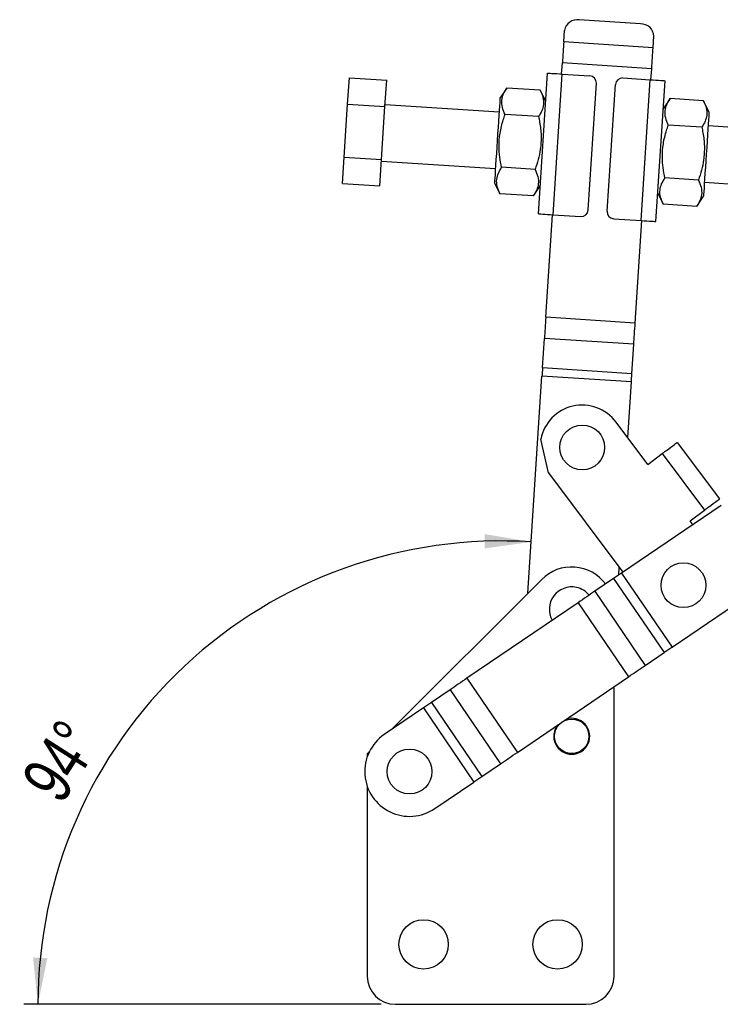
# Model space of a CAD drawing. Extents: x 29 to 353, y 22 to 291.
# Tile 2 of 6: x 29 to 78, y 206 to 276. Entities that reach past the tile are written whole.
import ezdxf

# ---------------------------------------------------------------- set-up
doc = ezdxf.new("R2010")
doc.units = 0
doc.layers.get('0').update_dxf_attribs({"linetype": 'CONTINUOUS'})
doc.styles.add('SLDTEXTSTYLE0', font='TXT', dxfattribs={"width": 0.75})
doc.dimstyles.new('SLDDIMSTYLE3', dxfattribs={"dimtxt": 3.5, "dimasz": 3.302, "dimexe": 0, "dimexo": 0.0625, "dimgap": 0.875, "dimtad": 1, "dimdec": 4, "dimlfac": 2, "dimzin": 12, "dimtxsty": 'SLDTEXTSTYLE0', "dimsah": 1, "dimcen": 0.09, "dimazin": 3, "dimtfac": 1, "dimtdec": 0, "dimtofl": 0, "dimtmove": 0, "dimatfit": 3, "dimtolj": 1, "dimtzin": 12})

# ---------------------------------------------------------------- blocks, each defined once
blk = doc.blocks.new('_D_7')
at = {"color": 179, "linetype": 'CONTINUOUS'}
blk.add_line((54.417, 206.231), (29.069, 206.231), dxfattribs=at)
blk.add_arc((62.915, 206.231), 32.846, 86.27949, 180, dxfattribs=at)
for points in [[(65.046, 239.007), (61.752, 239.564), (61.737, 238.549)], [(30.069, 206.231), (30.742, 209.503), (29.727, 209.554)]]:
    blk.add_solid(points, dxfattribs=at)
at = {"color": 179, "linetype": 'CONTINUOUS', "insert": (28.779, 222.191, 0.094), "char_height": 3.5, "attachment_point": 1, "rotation": 57.40703, "style": 'SLDTEXTSTYLE0'}
blk.add_mtext('94°', dxfattribs=at)

msp = doc.modelspace()

# ---------------------------------------------------------------- linework, layer by layer
at = {"color": 7, "linetype": 'CONTINUOUS'}
for p, q in [((72.796025, 275.736314), (68.455193, 276.018587)), ((67.351007, 274.448869), (67.404146, 275.266048)), ((73.687624, 274.036822), (67.351007, 274.448869)), ((73.687624, 274.036822), (73.740763, 274.854001)), ((67.203546, 272.181165), (67.254703, 272.967864)), ((73.59132, 272.555818), (67.254703, 272.967864)), ((65.556759, 262.267128), (66.205654, 272.246052)), ((73.540163, 271.769118), (73.59132, 272.555818)), ((52.032469, 270.037477), (52.154229, 271.909912)), ((52.154229, 271.909912), (54.798643, 271.737952)), ((54.676885, 269.865517), (54.798643, 271.737952)), ((66.604546, 262.198996), (67.253441, 272.177917)), ((67.253441, 272.177917), (69.199331, 272.051383)), ((69.081827, 262.538963), (69.665833, 271.519993)), ((71.544379, 271.898892), (73.490269, 271.772359)), ((72.841374, 261.793435), (73.490269, 271.772359)), ((73.889161, 261.7253), (74.538056, 271.704224)), ((63.315271, 271.184151), (62.832725, 270.461161)), ((65.691022, 271.029663), (63.315271, 271.184151)), ((66.075875, 270.250265), (65.691022, 271.029663)), ((70.428982, 262.451363), (71.012988, 271.432389)), ((74.890824, 270.431426), (74.408277, 269.708444)), ((77.266575, 270.276946), (74.890824, 270.431426)), ((77.651427, 269.497548), (77.266575, 270.276946)), ((51.788955, 266.29261), (52.032469, 270.037477)), ((52.032469, 270.037477), (54.676885, 269.865517)), ((54.433369, 266.120654), (54.676885, 269.865517)), ((62.767835, 269.463268), (54.684906, 269.988869)), ((65.569264, 269.157228), (63.193514, 269.311716)), ((77.144817, 268.404507), (74.769066, 268.558995)), ((89.361668, 267.733962), (77.586538, 268.499658)), ((51.667195, 264.420175), (51.788955, 266.29261)), ((51.788955, 266.29261), (54.433369, 266.120654)), ((54.311611, 264.248219), (54.433369, 266.120654)), ((54.425348, 265.997302), (62.508277, 265.471698)), ((65.325749, 265.412357), (62.949998, 265.566845)), ((76.901301, 264.65964), (74.52555, 264.814128)), ((51.667195, 264.420175), (54.311611, 264.248219)), ((62.443387, 264.473804), (62.82824, 263.694414)), ((65.203991, 263.539926), (65.686538, 264.262915)), ((77.32698, 264.508088), (89.10211, 263.742392)), ((65.203991, 263.539926), (62.82824, 263.694414)), ((74.01894, 263.721087), (74.403792, 262.941693)), ((76.779543, 262.787209), (77.26209, 263.510194)), ((76.779543, 262.787209), (74.403792, 262.941693)), ((66.082272, 254.937832), (66.554651, 262.202237)), ((66.604546, 262.198996), (68.550436, 262.07246)), ((70.895483, 261.919968), (72.841374, 261.793435)), ((72.418889, 254.525781), (72.891268, 261.790191)), ((72.418889, 254.525781), (66.082272, 254.937832)), ((65.848801, 251.347438), (65.984734, 253.437866)), ((72.321351, 253.025819), (65.984734, 253.437866)), ((72.185418, 250.935391), (72.321351, 253.025819)), ((72.185418, 250.935391), (65.848801, 251.347438)), ((64.809605, 235.36633), (65.811105, 250.767742)), ((72.147722, 250.355695), (65.811105, 250.767742)), ((71.890578, 246.401244), (72.147722, 250.355695)), ((73.312135, 244.500649), (71.066069, 247.503594)), ((66.261354, 243.909892), (65.721445, 246.292461)), ((75.404187, 246.065409), (78.398942, 242.061482)), ((73.312135, 244.500649), (74.339142, 245.268804)), ((74.339142, 245.268804), (77.333897, 241.264877)), ((66.261354, 243.909892), (71.538479, 236.854478)), ((78.51013, 241.595902), (71.459967, 236.801081)), ((76.306889, 240.496722), (77.333897, 241.264877)), ((76.504821, 240.232092), (76.306889, 240.496722)), ((71.257352, 236.663283), (71.291276, 237.184983)), ((71.459967, 236.801081), (75.030996, 231.550344)), ((65.796793, 236.352931), (55.138084, 225.70056)), ((70.891481, 236.414454), (69.558654, 235.507997)), ((70.891481, 236.414454), (74.462511, 231.163717)), ((75.030996, 231.550344), (82.08116, 236.345165)), ((69.558654, 235.507997), (73.129684, 230.25726)), ((68.370002, 234.699595), (60.492951, 229.342407)), ((68.370002, 234.699595), (71.941032, 229.448857)), ((73.129684, 230.25726), (74.462511, 231.163717)), ((60.492951, 229.342407), (64.063981, 224.09167)), ((64.063981, 224.09167), (71.941032, 229.448857)), ((59.304299, 228.534004), (57.971471, 227.627548)), ((59.304299, 228.534004), (62.875329, 223.283267)), ((70.917482, 208.23098), (70.917482, 228.75274)), ((57.971471, 227.627548), (61.542502, 222.376811)), ((57.402987, 227.240921), (54.631968, 225.356349)), ((57.402987, 227.240921), (60.974016, 221.990184)), ((53.568041, 224.131451), (53.417482, 223.980981)), ((53.417482, 223.980981), (53.417482, 223.770511)), ((61.542502, 222.376811), (62.875329, 223.283267)), ((58.202997, 220.105611), (60.974016, 221.990184)), ((53.417482, 221.691449), (53.417482, 208.23098)), ((55.417482, 206.23098), (68.917482, 206.23098))]:
    msp.add_line(p, q, dxfattribs=at)
at = {"color": 7, "linetype": 'CONTINUOUS', "flags": 128}
for points in [[(67.351007, 274.448869), (67.340235, 274.283205), (67.328964, 274.109875), (67.31726, 273.929891), (67.305192, 273.744304), (67.292829, 273.554188), (67.280245, 273.360659), (67.267511, 273.164835), (67.254703, 272.967864)], [(73.59132, 272.555818), (73.604128, 272.752789), (73.616862, 272.948605), (73.629447, 273.142141), (73.641809, 273.332257), (73.653877, 273.517844), (73.665581, 273.697828), (73.676852, 273.871158), (73.687624, 274.036822)], [(66.205654, 272.246052), (66.225787, 272.244741), (66.285412, 272.240867), (66.382238, 272.234571), (66.512544, 272.2261), (66.671322, 272.215773), (66.85247, 272.203994), (67.049028, 272.191209), (67.253441, 272.177917)], [(73.490269, 271.772359), (73.694682, 271.759067), (73.891239, 271.74629), (74.072388, 271.73451), (74.231166, 271.724184), (74.361472, 271.715705), (74.458298, 271.709409), (74.517923, 271.705535), (74.538056, 271.704224)], [(62.832725, 270.461161), (62.830328, 270.424303), (62.823196, 270.314638), (62.811506, 270.134871), (62.795546, 269.889419), (62.775707, 269.584332), (62.752479, 269.227122), (62.726434, 268.826586), (62.698212, 268.392578), (62.668508, 267.935795), (62.638056, 267.467481), (62.607603, 266.999167), (62.5779, 266.542383), (62.549678, 266.108379), (62.523633, 265.707844), (62.500405, 265.350633), (62.480566, 265.045547), (62.464605, 264.800095), (62.452915, 264.620327), (62.445784, 264.510662), (62.443387, 264.473804), (62.443387, 264.473804)], [(77.651427, 269.497548), (77.649031, 269.46069), (77.6419, 269.351032), (77.63021, 269.171257), (77.614249, 268.925805), (77.59441, 268.620723), (77.571182, 268.263512), (77.545137, 267.862973), (77.516915, 267.428969), (77.487212, 266.972189), (77.456759, 266.503871), (77.426306, 266.035557), (77.396603, 265.578777), (77.368381, 265.14477), (77.342336, 264.744234), (77.319108, 264.387023), (77.299268, 264.081937), (77.283308, 263.836485), (77.271618, 263.656717), (77.264487, 263.547052), (77.26209, 263.510194), (77.26209, 263.510194)], [(65.556759, 262.267128), (65.576892, 262.265821), (65.636517, 262.261943), (65.733343, 262.255647), (65.863648, 262.247172), (66.022426, 262.236849), (66.203575, 262.22507), (66.400133, 262.212288), (66.604546, 262.198996)], [(72.841374, 261.793435), (73.045787, 261.780143), (73.242344, 261.767362), (73.423493, 261.755583), (73.582271, 261.745256), (73.712577, 261.736785), (73.809403, 261.730489), (73.869028, 261.726611), (73.889161, 261.7253)], [(66.082272, 254.937832), (66.069275, 254.73797), (66.056357, 254.539304), (66.043594, 254.343034), (66.031063, 254.150328), (66.01884, 253.96235), (66.006997, 253.780228), (65.995606, 253.60505), (65.984734, 253.437866)], [(72.321351, 253.025819), (72.332223, 253.192999), (72.343614, 253.368177), (72.355457, 253.550303), (72.36768, 253.738281), (72.380211, 253.930983), (72.392974, 254.127257), (72.405892, 254.32592), (72.418889, 254.525781)], [(65.848801, 251.347438), (65.8446, 251.282827), (65.840197, 251.215127), (65.83562, 251.144741), (65.830896, 251.072091), (65.826053, 250.997615), (65.821121, 250.921764), (65.816128, 250.844986), (65.811105, 250.767742)], [(72.147722, 250.355695), (72.152745, 250.432935), (72.157738, 250.509714), (72.16267, 250.585568), (72.167513, 250.660044), (72.172237, 250.732691), (72.176814, 250.803076), (72.181217, 250.87078), (72.185418, 250.935391)], [(74.649447, 245.500897), (74.807224, 245.618907), (74.953133, 245.728043), (75.083477, 245.825533), (75.194949, 245.908909), (75.284724, 245.976054), (75.350526, 246.025272), (75.390686, 246.055309), (75.404187, 246.065409)], [(74.649447, 245.500897), (74.611592, 245.472585), (74.573366, 245.443993), (74.534819, 245.415163), (74.496005, 245.386132), (74.456977, 245.35694), (74.417789, 245.327626), (74.378492, 245.298237), (74.339142, 245.268804)], [(77.644201, 241.49697), (77.801978, 241.614979), (77.947888, 241.724112), (78.078231, 241.821603), (78.189703, 241.904978), (78.279478, 241.972127), (78.345281, 242.021345), (78.385441, 242.051382), (78.398942, 242.061482)], [(77.333897, 241.264877), (77.373247, 241.294306), (77.412543, 241.323699), (77.451732, 241.35301), (77.49076, 241.382201), (77.529573, 241.411232), (77.56812, 241.440062), (77.606347, 241.468654), (77.644201, 241.49697)], [(71.459967, 236.801081), (71.385605, 236.750508), (71.311562, 236.700152), (71.238155, 236.650227), (71.165697, 236.600949), (71.094499, 236.552528), (71.024867, 236.50517), (70.957097, 236.459081), (70.891481, 236.414454)], [(69.558654, 235.507997), (69.421456, 235.41469), (69.279757, 235.318321), (69.134161, 235.2193), (68.985294, 235.118055), (68.833791, 235.015019), (68.680302, 234.91063), (68.525485, 234.805339), (68.370002, 234.699595)], [(74.462511, 231.163717), (74.528127, 231.208342), (74.595897, 231.254433), (74.665529, 231.301789), (74.736727, 231.350212), (74.809185, 231.39949), (74.882592, 231.449415), (74.956635, 231.499771), (75.030996, 231.550344)], [(71.941032, 229.448857), (72.096515, 229.554602), (72.251332, 229.659893), (72.404821, 229.764282), (72.556323, 229.867317), (72.705191, 229.968563), (72.850787, 230.067582), (72.992486, 230.163953), (73.129684, 230.25726)], [(60.492951, 229.342407), (60.337468, 229.236663), (60.18265, 229.131371), (60.029162, 229.026985), (59.87766, 228.923947), (59.728791, 228.822703), (59.583196, 228.723683), (59.441497, 228.627314), (59.304299, 228.534004)], [(57.971471, 227.627548), (57.905856, 227.582923), (57.838087, 227.536832), (57.768453, 227.489476), (57.697257, 227.441055), (57.624799, 227.391775), (57.551391, 227.34185), (57.477348, 227.291493), (57.402987, 227.240921)], [(62.875329, 223.283267), (63.012527, 223.376575), (63.154226, 223.472946), (63.299822, 223.571964), (63.448689, 223.67321), (63.600192, 223.776246), (63.75368, 223.880634), (63.908497, 223.985926), (64.063981, 224.09167)], [(60.974016, 221.990184), (61.048378, 222.040756), (61.122421, 222.091113), (61.195829, 222.141037), (61.268286, 222.190316), (61.339484, 222.238737), (61.409116, 222.286095), (61.476886, 222.332186), (61.542502, 222.376811)]]:
    msp.add_lwpolyline(points, dxfattribs=at)
at = {"color": 7, "linetype": 'CONTINUOUS'}
for centre, radius in [((68.663711, 245.706743), 1.5875), ((75.842469, 235.941926), 1.5875), ((67.917482, 225.23098), 1.225), ((56.417482, 222.73098), 1.5875), ((57.417482, 210.48098), 1.75), ((66.917482, 210.48098), 1.75)]:
    msp.add_circle(centre, radius, dxfattribs=at)
for centre, radius, start, end in [((68.313452, 275.1063), 0.923232, 81.16864974, 170.03587528), ((72.818434, 274.813363), 0.923223, 2.52288245, 91.39087914), ((69.166887, 271.552438), 0.5, 356.27949064, 86.27949064), ((71.511934, 271.399948), 0.5, 86.27949064, 176.27949064), ((68.582881, 262.571406), 0.5, 266.27949064, 356.27949064), ((70.927928, 262.418916), 0.5, 176.27949064, 266.27949064), ((68.663711, 245.706743), 3, 36.79479988, 168.74127548), ((67.917482, 234.23098), 3, 36.7607754, 134.98296377), ((67.917482, 234.23098), 1.5875, 77.50123583, 209.41344639), ((67.917482, 234.23098), 1.5875, 39.02584217, 77.50123583), ((67.917482, 225.23098), 1.275, 270, 108.12071033), ((67.917482, 225.23098), 1.275, 140.31857823, 270), ((56.417482, 222.73098), 3.175, 124.21964428, 304.21964428), ((55.417482, 208.23098), 2, 180, 270), ((68.917482, 208.23098), 2, 270, 0)]:
    msp.add_arc(centre, radius, start, end, dxfattribs=at)
for points, knots in [([(63.193514, 269.311716), (63.120417, 269.479668), (62.97264, 269.819216), (62.942414, 270.310029), (63.063496, 270.769468), (63.230835, 271.045081), (63.315271, 271.184151)], [0, 0, 0, 0, 0.264602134, 0.534941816, 0.765339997, 1, 1, 1, 1]), ([(65.691022, 271.029663), (65.764119, 270.861711), (65.911896, 270.522165), (65.942122, 270.03134), (65.82104, 269.571912), (65.653701, 269.296298), (65.569264, 269.157228)], [0, 0, 0, 0, 0.264602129, 0.53494276, 0.765339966, 1, 1, 1, 1]), ([(74.769066, 268.558995), (74.69597, 268.726949), (74.548192, 269.066499), (74.517967, 269.557311), (74.639048, 270.016752), (74.806388, 270.29236), (74.890824, 270.431426)], [0, 0, 0, 0, 0.264602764, 0.534942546, 0.765340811, 1, 1, 1, 1]), ([(77.266575, 270.276946), (77.339671, 270.10899), (77.487449, 269.769437), (77.517674, 269.278626), (77.396593, 268.819185), (77.229253, 268.543575), (77.144817, 268.404507)], [0, 0, 0, 0, 0.264602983, 0.534942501, 0.765340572, 1, 1, 1, 1]), ([(62.949998, 265.566845), (62.902859, 265.806157), (62.808125, 266.287093), (62.74967, 267.097007), (62.815155, 267.993074), (63.000104, 268.753688), (63.150588, 269.187865), (63.193514, 269.311716)], [0, 0, 0, 0, 0.192050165, 0.385956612, 0.637933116, 0.896719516, 1, 1, 1, 1]), ([(65.569264, 269.157228), (65.59579, 269.028858), (65.687125, 268.586841), (65.773283, 267.809057), (65.724367, 266.914279), (65.560384, 266.110685), (65.404259, 265.646021), (65.325749, 265.412357)], [0, 0, 0, 0, 0.103281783, 0.355632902, 0.614041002, 0.805914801, 1, 1, 1, 1]), ([(74.52555, 264.814128), (74.478411, 265.053439), (74.383678, 265.534374), (74.325222, 266.344288), (74.390707, 267.240355), (74.575657, 268.000968), (74.72614, 268.435144), (74.769066, 268.558995)], [0, 0, 0, 0, 0.1920503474, 0.3859560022, 0.637933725, 0.8967194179, 1, 1, 1, 1]), ([(77.144817, 268.404507), (77.171342, 268.276139), (77.262678, 267.834122), (77.348836, 267.056339), (77.299918, 266.161561), (77.135937, 265.357966), (76.979811, 264.893302), (76.901301, 264.65964)], [0, 0, 0, 0, 0.103280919, 0.355632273, 0.614040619, 0.805915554, 1, 1, 1, 1]), ([(62.82824, 263.694414), (62.755143, 263.862366), (62.607366, 264.201914), (62.57714, 264.692726), (62.698222, 265.152167), (62.865561, 265.427777), (62.949998, 265.566845)], [0, 0, 0, 0, 0.264602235, 0.534942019, 0.765340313, 1, 1, 1, 1]), ([(65.325749, 265.412357), (65.398845, 265.244405), (65.546623, 264.904857), (65.576848, 264.414045), (65.455767, 263.954604), (65.288427, 263.678994), (65.203991, 263.539926)], [0, 0, 0, 0, 0.264602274, 0.534942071, 0.765340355, 1, 1, 1, 1]), ([(74.403792, 262.941693), (74.330696, 263.109647), (74.182918, 263.449197), (74.152693, 263.940009), (74.273774, 264.39945), (74.441114, 264.67506), (74.52555, 264.814128)], [0, 0, 0, 0, 0.264602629, 0.534942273, 0.765340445, 1, 1, 1, 1]), ([(76.901301, 264.65964), (76.974397, 264.491687), (77.122175, 264.15214), (77.1524, 263.661327), (77.031319, 263.201887), (76.86398, 262.926277), (76.779543, 262.787209)], [0, 0, 0, 0, 0.26460227, 0.534942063, 0.765340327, 1, 1, 1, 1])]:
    msp.add_open_spline(points, degree=3, knots=knots, dxfattribs=at)

# ---------------------------------------------------------------- dimensions: what is measured, and where the dimension line sits
at = {"color": 179, "linetype": 'CONTINUOUS'}
dim = msp.add_angular_dim_2l(base=(40.455794, 230.198099), line1=((55.417482, 206.23098), (68.917482, 206.23098)), line2=((67.404146, 275.266049), (64.69946, 233.672494)), dimstyle='SLDDIMSTYLE3', dxfattribs=at)
dim.commit()
dim.dimension.update_dxf_attribs({"geometry": '_D_7', "text_midpoint": (35.241921, 223.923891), "dimtype": 162})

doc.saveas('drawing.dxf')
